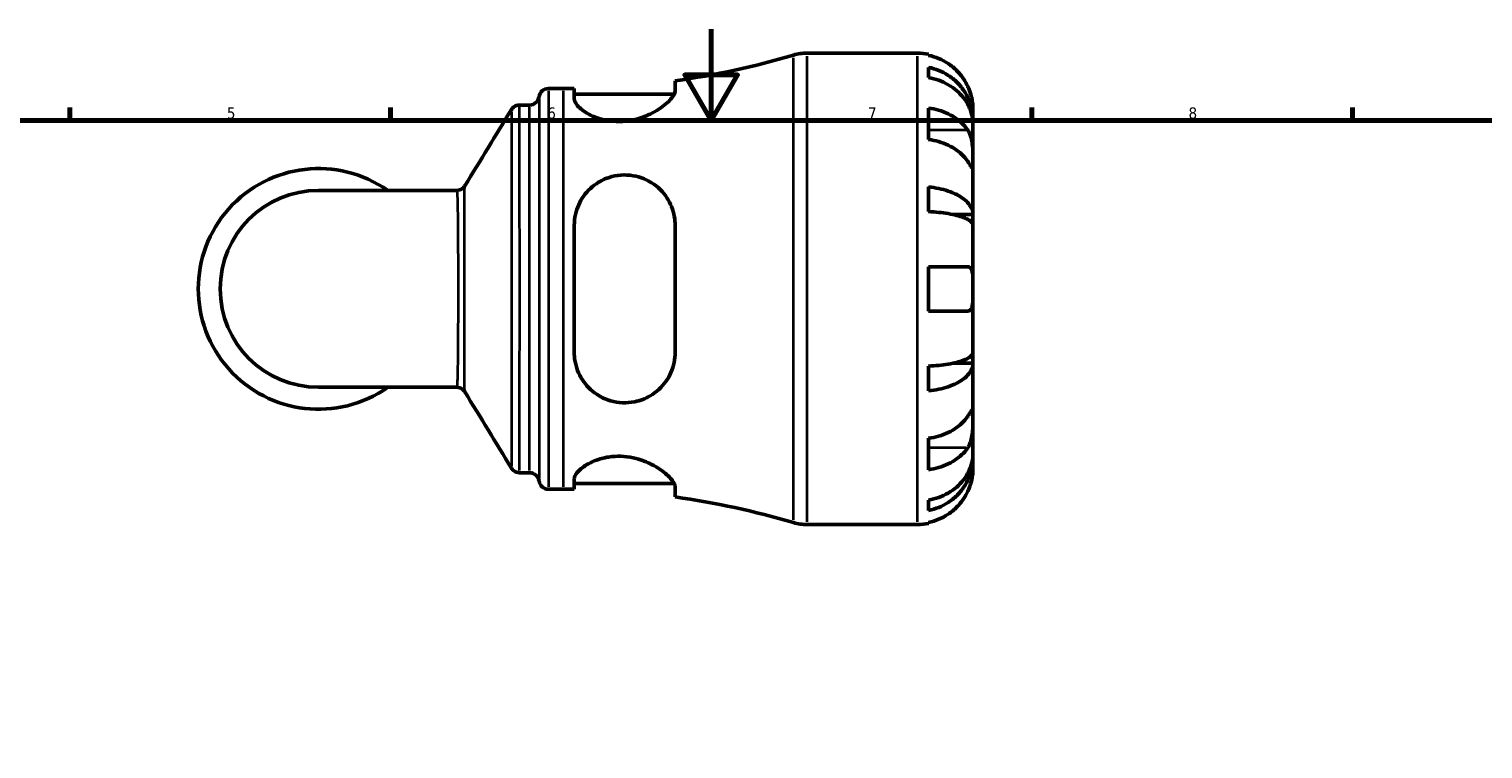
# Model space of a CAD drawing. Header units: millimetres. Extents: x 0 to 902, y 0 to 878.
# Tile 4 of 6: x 271 to 589, y 437 to 594. Entities that reach past the tile are written whole.
import ezdxf

# ---------------------------------------------------------------- set-up
doc = ezdxf.new("R2010")
doc.units = ezdxf.units.MM
for name, color, linetype, lineweight in [('Border (ISO)', 7, 'Continuous', 70), ('Visible (ISO)', 7, 'Continuous', 50), ('Visible Narrow (ISO)', 7, 'Continuous', 35)]:
    doc.layers.add(name, color=color, linetype=linetype, lineweight=lineweight)
doc.styles.add('Note Text (ISO)', font='tahoma.ttf')

# ---------------------------------------------------------------- blocks, each defined once
blk = doc.blocks.new('Borders Default Border')
at = {"layer": 'Border (ISO)'}
for p, q in [((280.3333282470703, 574.0000152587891), (280.3333282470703, 576.8999862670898)), ((350.4166793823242, 574.0000152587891), (350.4166793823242, 576.8999862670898)), ((490.5833435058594, 574.0000152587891), (490.5833435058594, 576.8999862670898)), ((560.6666564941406, 574.0000152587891), (560.6666564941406, 576.8999862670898))]:
    blk.add_line(p, q, dxfattribs=at)
at = {"layer": 'Border (ISO)', "flags": 128}
for points in [[(420.4999923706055, 594.0000152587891), (420.4999923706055, 574.0000152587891), (414.7264862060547, 584.0000152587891), (426.2734985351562, 584.0000152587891), (420.4999923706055, 574.0000152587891)], [(20, 20), (20, 574.0000152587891), (820.9999847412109, 574.0000152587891), (820.9999847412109, 20), (20, 20)]]:
    blk.add_lwpolyline(points, dxfattribs=at)
at = {"layer": 'Border (ISO)', "color": 232, "true_color": 0xca0064, "char_height": 2.5, "attachment_point": 7, "style": 'Note Text (ISO)'}
for s, insert in [('5', (314.6429940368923, 574.3473257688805)), ('6', (384.6603272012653, 574.3473257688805)), ('7', (454.7676605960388, 574.4)), ('8', (524.8089938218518, 574.3432739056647))]:
    blk.add_mtext(s, dxfattribs=dict(at, insert=insert))

msp = doc.modelspace()

# ---------------------------------------------------------------- linework, layer by layer
at = {"layer": 'Visible (ISO)'}
for p, q in [((441.4116140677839, 588.737983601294), (465.5683425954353, 588.737983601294)), ((467.9933425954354, 588.4930088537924), (467.9933425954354, 588.2630275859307)), ((467.9933425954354, 585.6322306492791), (467.9933425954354, 583.396779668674)), ((412.6133425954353, 580.5389108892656), (412.6133425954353, 582.7030240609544)), ((384.9058425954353, 581.0129836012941), (388.2458425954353, 581.0129836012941)), ((390.5633425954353, 581.0281978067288), (390.5633425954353, 578.7769202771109)), ((390.5633425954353, 579.752983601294), (412.3984687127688, 579.752983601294)), ((378.6028995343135, 577.4079836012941), (380.8181568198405, 577.4079836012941)), ((467.9933425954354, 576.7476061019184), (467.9933425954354, 569.8886703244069)), ((477.6933425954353, 574.0792911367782), (477.6933425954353, 576.612983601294)), ((477.6933425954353, 574.0792911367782), (477.6421573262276, 574.0792911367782)), ((477.6933425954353, 573.1149288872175), (477.6933425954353, 574.0792911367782)), ((477.6933425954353, 565.080313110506), (477.6933425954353, 573.1149288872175)), ((477.6933425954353, 553.4625150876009), (477.6933425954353, 565.080313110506)), ((467.9933425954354, 559.5189880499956), (467.9933425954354, 554.1221319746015)), ((364.894482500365, 558.7493336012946), (334.6933425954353, 558.7493336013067)), ((477.6933425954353, 553.4625150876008), (473.4016050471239, 553.4625150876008)), ((477.6933425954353, 551.1343386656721), (477.6933425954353, 553.4625150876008)), ((390.5633425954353, 551.0979836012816), (390.5633425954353, 523.3779836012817)), ((412.6133425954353, 523.3779836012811), (412.6133425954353, 551.0979836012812)), ((477.6933425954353, 537.2379836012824), (477.6933425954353, 551.1343386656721)), ((467.9933425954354, 542.0879836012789), (467.9933425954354, 532.3879836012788)), ((477.6933425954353, 523.3416285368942), (477.6933425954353, 537.2379836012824)), ((477.6933425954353, 521.013452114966), (477.6933425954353, 523.3416285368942)), ((467.9933425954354, 520.3538352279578), (467.9933425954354, 514.9569791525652)), ((477.6933425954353, 521.013452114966), (473.4016050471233, 521.013452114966)), ((477.6933425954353, 509.3956540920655), (477.6933425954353, 521.013452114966)), ((334.6933425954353, 515.7266336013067), (364.894482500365, 515.7266336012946)), ((477.6933425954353, 501.3610383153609), (477.6933425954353, 509.3956540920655)), ((467.9933425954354, 504.5872968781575), (467.9933425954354, 497.7283611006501)), ((477.6933425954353, 500.3966760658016), (477.6421573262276, 500.3966760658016)), ((477.6933425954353, 500.3966760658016), (477.6933425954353, 501.3610383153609)), ((477.6933425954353, 497.862983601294), (477.6933425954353, 500.3966760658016)), ((378.6028995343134, 497.067983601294), (380.8181568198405, 497.067983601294)), ((390.5633425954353, 495.6990469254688), (390.5633425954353, 493.4477693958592)), ((384.9058425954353, 493.462983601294), (388.2458425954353, 493.462983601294)), ((390.5633425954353, 494.722983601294), (412.3984687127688, 494.722983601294)), ((412.6133425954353, 491.7729431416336), (412.6133425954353, 493.9370563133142)), ((467.9933425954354, 491.0791875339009), (467.9933425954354, 488.8437365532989)), ((467.9933425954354, 486.2129396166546), (467.9933425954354, 485.9829583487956)), ((441.4116140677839, 485.737983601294), (465.5683425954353, 485.737983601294))]:
    msp.add_line(p, q, dxfattribs=at)
for centre, radius, start, end in [((388.2458425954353, 757.5268917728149), 176.5139081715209, 277.9349435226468, 286.5344708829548), ((441.4116140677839, 578.437983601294), 10.3, 90, 106.5344708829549), ((465.5683425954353, 576.612983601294), 12.125, 78.46304096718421, 90), ((380.8181568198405, 579.467983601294), 2.06, 270, 352.8192442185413), ((384.9058425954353, 578.952983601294), 2.06, 89.99999999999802, 172.8192442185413), ((388.2458425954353, 757.5268917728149), 176.5139081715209, 270, 270.7522737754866), ((334.6933425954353, 537.2379836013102), 26.29165000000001, 54.90319877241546, 305.0968012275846), ((334.6933425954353, 537.2379836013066), 21.51135, 90, 270), ((380.8181568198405, 495.007983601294), 2.06, 7.18075578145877, 90), ((384.9058425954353, 495.522983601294), 2.06, 187.1807557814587, 270), ((388.2458425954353, 316.9490754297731), 176.5139081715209, 89.24772622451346, 90), ((388.2458425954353, 316.9490754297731), 176.5139081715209, 73.46552911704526, 82.06505647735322), ((441.4116140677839, 496.0379836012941), 10.3, 253.4655291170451, 270), ((465.5683425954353, 497.862983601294), 12.125, 270, 281.5369590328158)]:
    msp.add_arc(centre, radius, start, end, dxfattribs=at)
for points, knots in [([(476.5615633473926, 581.4629836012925), (476.3072148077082, 582.0128942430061), (475.9968562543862, 582.5724516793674), (475.189436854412, 583.7850757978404), (474.6626991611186, 584.4185735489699), (473.6035763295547, 585.4807175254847), (472.9740095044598, 586.007584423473), (471.6178256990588, 586.9164430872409), (470.8911993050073, 587.2984208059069), (469.5283315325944, 587.8643248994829), (468.7698905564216, 588.1038009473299), (467.9933425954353, 588.2630275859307)], [5.914314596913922, 5.914314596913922, 5.914314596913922, 5.914314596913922, 6.089730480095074, 6.089730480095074, 6.315130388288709, 6.315130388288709, 6.539719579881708, 6.539719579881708, 6.764308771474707, 6.764308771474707, 6.982426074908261, 6.982426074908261, 6.982426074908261, 6.982426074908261]), ([(467.9933425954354, 585.6322306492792), (468.770593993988, 585.4781028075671), (469.5297645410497, 585.2462113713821), (470.8932253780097, 584.6984168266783), (471.6198642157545, 584.328856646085), (472.9761654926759, 583.4494963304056), (473.6058350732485, 582.9397065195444), (474.664713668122, 581.9123346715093), (475.1911771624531, 581.2998324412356), (476.0988989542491, 579.9811017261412), (476.4801736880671, 579.2748838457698), (477.054495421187, 577.9292075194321), (477.2999583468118, 577.1655401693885), (477.6193714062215, 575.6052581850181), (477.6933425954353, 574.8086475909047), (477.6933425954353, 574.0792911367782)], [0.2300348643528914, 0.2300348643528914, 0.2300348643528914, 0.2300348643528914, 0.4483378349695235, 0.4483378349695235, 0.6728956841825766, 0.6728956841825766, 0.8974535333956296, 0.8974535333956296, 1.122626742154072, 1.122626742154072, 1.347799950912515, 1.347799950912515, 1.57380570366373, 1.57380570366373, 1.799811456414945, 1.799811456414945, 1.799811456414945, 1.799811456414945]), ([(477.6933425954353, 573.1149288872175), (477.6933425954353, 573.7640393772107), (477.6193714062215, 574.4730045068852), (477.2999583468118, 575.8616196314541), (477.054495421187, 576.5412660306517), (476.4801736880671, 577.7388870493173), (476.0988989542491, 578.3674047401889), (475.1911771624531, 579.5410447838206), (474.664713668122, 580.0861576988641), (473.6058350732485, 581.0004950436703), (472.9761654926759, 581.4541962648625), (471.6198642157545, 582.2368067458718), (470.8932253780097, 582.5657068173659), (469.5297645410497, 583.0532313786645), (468.7705939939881, 583.2596094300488), (467.9933425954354, 583.396779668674)], [5.405432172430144, 5.405432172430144, 5.405432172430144, 5.405432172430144, 5.631437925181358, 5.631437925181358, 5.857443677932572, 5.857443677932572, 6.082616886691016, 6.082616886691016, 6.307790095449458, 6.307790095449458, 6.532347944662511, 6.532347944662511, 6.756905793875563, 6.756905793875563, 6.9752087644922, 6.9752087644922, 6.9752087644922, 6.9752087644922]), ([(477.6933425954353, 576.612983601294), (477.6933425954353, 576.6129836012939), (477.6938519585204, 576.6716311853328), (477.6894762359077, 576.9146859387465), (477.683904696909, 577.1097065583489), (477.6391997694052, 577.6979571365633), (477.5900880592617, 578.1265972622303), (477.4260416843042, 578.9632740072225), (477.3384031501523, 579.3272971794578), (477.1430199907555, 579.9871270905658), (477.0475030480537, 580.2726710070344), (476.8295449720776, 580.8531358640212), (476.7073692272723, 581.1458972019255), (476.5703510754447, 581.4439551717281), (476.5659625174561, 581.4534724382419), (476.5615633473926, 581.4629836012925)], [-3.375359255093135, -3.375359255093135, -3.375359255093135, -3.375359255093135, -3.244720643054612, -3.244720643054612, -3.100812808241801, -3.100812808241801, -2.913185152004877, -2.913185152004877, -2.785408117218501, -2.785408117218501, -2.690943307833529, -2.690943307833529, -2.594272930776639, -2.594272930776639, -2.591082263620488, -2.591082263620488, -2.591082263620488, -2.591082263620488]), ([(412.6133425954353, 580.5389108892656), (412.6133425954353, 580.2990454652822), (412.5370084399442, 580.0292895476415), (412.0790972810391, 579.1155337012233), (411.4592515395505, 578.3948626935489), (409.6917375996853, 576.8897459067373), (408.5120841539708, 576.0980980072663), (406.1064956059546, 574.9397773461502), (404.9777471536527, 574.5168886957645), (402.8910146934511, 574.014949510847), (401.9875665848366, 573.8771538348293), (400.1896948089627, 573.7760680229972), (399.320292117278, 573.807999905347), (397.3920564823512, 574.051287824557), (396.3825733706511, 574.3074643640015), (394.2006653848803, 575.0980429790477), (393.1385211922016, 575.6950230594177), (391.5089972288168, 576.9318604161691), (390.9499474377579, 577.5739047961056), (390.6108878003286, 578.370007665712), (390.5633425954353, 578.5796273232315), (390.5633425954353, 578.7769202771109)], [-3.947369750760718, -3.947369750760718, -3.947369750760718, -3.947369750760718, -3.709620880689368, -3.709620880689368, -3.209367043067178, -3.209367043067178, -2.684456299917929, -2.684456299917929, -2.30198451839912, -2.30198451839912, -2.025308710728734, -2.025308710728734, -1.758673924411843, -1.758673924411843, -1.415047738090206, -1.415047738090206, -0.9332676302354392, -0.9332676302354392, -0.440499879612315, -0.440499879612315, -0.2526284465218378, -0.2526284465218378, -0.2526284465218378, -0.2526284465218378]), ([(376.8437424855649, 576.4199596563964), (376.8754509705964, 576.471988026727), (376.9138733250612, 576.5302511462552), (377.0139995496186, 576.661731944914), (377.0756519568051, 576.7351671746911), (377.2385154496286, 576.8956244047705), (377.3400640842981, 576.9831270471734), (377.6032491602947, 577.1560550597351), (377.7662782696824, 577.2414302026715), (378.1531331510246, 577.3685701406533), (378.3771370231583, 577.4079836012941), (378.6028995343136, 577.4079836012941)], [3.1395872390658, 3.1395872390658, 3.1395872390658, 3.1395872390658, 3.139990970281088, 3.139990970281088, 3.140394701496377, 3.140394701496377, 3.140798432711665, 3.140798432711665, 3.141202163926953, 3.141202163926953, 3.141605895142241, 3.141605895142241, 3.141605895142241, 3.141605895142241]), ([(467.9933425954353, 576.7476061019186), (468.7698905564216, 576.6350158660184), (469.5283315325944, 576.4656807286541), (470.8911993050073, 576.0655261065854), (471.6178256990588, 575.7954270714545), (472.9740095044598, 575.1527669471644), (473.6035763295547, 574.7802157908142), (474.6626991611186, 574.0291665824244), (475.189436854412, 573.5812160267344), (475.9968562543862, 572.723761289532), (476.3072148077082, 572.3280944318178), (476.5615633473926, 571.9392488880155)], [0.2300371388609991, 0.2300371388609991, 0.2300371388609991, 0.2300371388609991, 0.4481544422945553, 0.4481544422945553, 0.6727436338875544, 0.6727436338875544, 0.8973328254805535, 0.8973328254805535, 1.122732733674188, 1.122732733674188, 1.29814861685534, 1.29814861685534, 1.29814861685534, 1.29814861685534]), ([(476.5615633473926, 571.9392488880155), (476.6152051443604, 571.8572418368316), (476.6672149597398, 571.7717327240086), (476.8494288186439, 571.449109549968), (476.9683747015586, 571.1930566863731), (477.1861522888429, 570.6176238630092), (477.2814465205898, 570.2981973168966), (477.472647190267, 569.4780129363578), (477.5481464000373, 568.9695455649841), (477.6559998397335, 567.8413804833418), (477.6770584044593, 567.2343703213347), (477.6955953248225, 566.0730037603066), (477.6933425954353, 565.534048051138), (477.6933425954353, 565.080313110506)], [-0.7809009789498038, -0.7809009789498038, -0.7809009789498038, -0.7809009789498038, -0.7424964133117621, -0.7424964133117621, -0.6416801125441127, -0.6416801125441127, -0.533087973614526, -0.533087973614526, -0.3772794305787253, -0.3772794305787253, -0.1925034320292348, -0.1925034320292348, 0, 0, 0, 0]), ([(476.5615633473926, 565.080313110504), (476.3072148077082, 565.4691586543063), (475.9968562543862, 565.8648255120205), (475.189436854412, 566.7222802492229), (474.6626991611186, 567.1702308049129), (473.6035763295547, 567.9212800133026), (472.9740095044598, 568.2938311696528), (471.6178256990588, 568.9364912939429), (470.8911993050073, 569.2065903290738), (469.5283315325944, 569.6067449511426), (468.7698905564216, 569.7760800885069), (467.9933425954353, 569.8886703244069)], [5.914314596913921, 5.914314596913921, 5.914314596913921, 5.914314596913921, 6.089730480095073, 6.089730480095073, 6.315130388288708, 6.315130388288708, 6.539719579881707, 6.539719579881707, 6.764308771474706, 6.764308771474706, 6.98242607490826, 6.98242607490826, 6.98242607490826, 6.98242607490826]), ([(477.6933425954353, 565.080313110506), (477.6933425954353, 564.8121863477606), (477.6936392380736, 564.5764537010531), (477.6911435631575, 564.1656719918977), (477.6880868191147, 563.9975814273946), (477.6633538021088, 563.7207253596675), (477.6361792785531, 563.6481023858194), (477.5250905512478, 563.6739333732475), (477.4444976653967, 563.7645436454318), (477.2470097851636, 564.0378312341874), (477.1499381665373, 564.1823709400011), (476.9268700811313, 564.5205420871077), (476.8031972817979, 564.7104761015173), (476.6323071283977, 564.9721102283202), (476.5972947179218, 565.025687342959), (476.5615633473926, 565.080313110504)], [0, 0, 0, 0, 0.1137565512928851, 0.1137565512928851, 0.2353809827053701, 0.2353809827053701, 0.3943089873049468, 0.3943089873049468, 0.5463068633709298, 0.5463068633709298, 0.6520405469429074, 0.6520405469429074, 0.7538182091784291, 0.7538182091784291, 0.7793379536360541, 0.7793379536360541, 0.7793379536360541, 0.7793379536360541]), ([(364.894482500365, 558.7493336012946), (365.1097889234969, 558.7493336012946), (365.3255142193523, 558.7852192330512), (365.7042071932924, 558.9050169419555), (365.8669757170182, 558.9869219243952), (366.1326916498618, 559.1562870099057), (366.2368583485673, 559.2435026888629), (366.4046397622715, 559.4051089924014), (366.4686528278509, 559.479911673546), (366.5726425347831, 559.614455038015), (366.6126050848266, 559.67441996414), (366.6455147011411, 559.7280397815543)], [-1.553073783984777, -1.553073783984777, -1.553073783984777, -1.553073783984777, -1.549463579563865, -1.549463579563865, -1.545853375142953, -1.545853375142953, -1.542243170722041, -1.542243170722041, -1.538632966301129, -1.538632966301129, -1.535022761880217, -1.535022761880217, -1.535022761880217, -1.535022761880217]), ([(390.5633425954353, 551.0979836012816), (390.5633425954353, 551.1083217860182), (390.5633571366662, 551.1186592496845), (390.5656421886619, 551.9309997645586), (390.6553017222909, 552.7232045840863), (391.1519676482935, 554.9548136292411), (391.7705426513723, 556.3288622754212), (393.486557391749, 558.7159064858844), (394.5792774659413, 559.7411171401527), (396.7676680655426, 561.0686028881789), (397.7523837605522, 561.4908952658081), (399.6440604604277, 561.9850440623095), (400.5080158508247, 562.1045420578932), (402.3177464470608, 562.1387300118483), (403.2379746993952, 562.0368549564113), (405.3387691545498, 561.540306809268), (406.4635348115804, 561.0572257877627), (408.8223258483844, 559.5709331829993), (409.9621400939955, 558.4401186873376), (411.6078193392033, 555.9176074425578), (412.1646453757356, 554.5495262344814), (412.5520281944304, 552.4338848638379), (412.6133425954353, 551.7695417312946), (412.6133425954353, 551.0979836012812)], [-3.895540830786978, -3.895540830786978, -3.895540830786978, -3.895540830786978, -3.892275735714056, -3.892275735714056, -3.638943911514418, -3.638943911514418, -3.157972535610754, -3.157972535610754, -2.685781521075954, -2.685781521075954, -2.357583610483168, -2.357583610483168, -2.094208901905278, -2.094208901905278, -1.811036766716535, -1.811036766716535, -1.423069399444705, -1.423069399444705, -0.897973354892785, -0.897973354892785, -0.4181575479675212, -0.4181575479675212, -0.2054532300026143, -0.2054532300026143, -0.2054532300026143, -0.2054532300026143]), ([(467.9933425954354, 559.5189880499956), (468.770593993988, 559.4381886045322), (469.5297645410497, 559.3166226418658), (470.8932253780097, 559.0294487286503), (471.6198642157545, 558.8357117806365), (472.9761654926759, 558.3747189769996), (473.6058350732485, 558.1074685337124), (474.664713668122, 557.5688826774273), (475.1911771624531, 557.2477866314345), (476.0988989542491, 556.5564598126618), (476.4801736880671, 556.1862345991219), (477.054495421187, 555.4807819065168), (477.2999583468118, 555.0804395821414), (477.6193714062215, 554.262482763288), (477.6933425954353, 553.8448703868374), (477.6933425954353, 553.4625150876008)], [0.230034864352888, 0.230034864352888, 0.230034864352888, 0.230034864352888, 0.4483378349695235, 0.4483378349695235, 0.6728956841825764, 0.6728956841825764, 0.8974535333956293, 0.8974535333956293, 1.122626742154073, 1.122626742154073, 1.347799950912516, 1.347799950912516, 1.57380570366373, 1.57380570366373, 1.799811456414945, 1.799811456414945, 1.799811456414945, 1.799811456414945]), ([(477.6933425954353, 551.1343386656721), (477.6933425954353, 551.3229630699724), (477.6193714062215, 551.5289805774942), (477.2999583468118, 551.9324969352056), (477.054495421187, 552.129994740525), (476.4801736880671, 552.478010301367), (476.0988989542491, 552.6606506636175), (475.1911771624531, 553.0016976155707), (474.664713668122, 553.1601014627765), (473.6058350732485, 553.4257978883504), (472.9761654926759, 553.5576384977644), (471.6198642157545, 553.7850565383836), (470.8932253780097, 553.8806312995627), (469.5297645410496, 554.0223006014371), (468.770593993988, 554.082271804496), (467.9933425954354, 554.1221319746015)], [5.405432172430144, 5.405432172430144, 5.405432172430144, 5.405432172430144, 5.631437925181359, 5.631437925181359, 5.857443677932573, 5.857443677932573, 6.082616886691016, 6.082616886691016, 6.30779009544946, 6.30779009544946, 6.532347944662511, 6.532347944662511, 6.756905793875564, 6.756905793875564, 6.9752087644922, 6.9752087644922, 6.9752087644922, 6.9752087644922]), ([(467.9933425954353, 542.0879836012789), (468.7698905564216, 542.0879836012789), (469.5283315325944, 542.087983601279), (470.8911993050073, 542.0879836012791), (471.6178256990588, 542.0879836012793), (472.9740095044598, 542.0879836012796), (473.6035763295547, 542.0879836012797), (474.6626991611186, 542.08798360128), (475.189436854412, 542.0879836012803), (475.9968562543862, 542.0879836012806), (476.3072148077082, 542.0879836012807), (476.5615633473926, 542.0879836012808)], [0.2300371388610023, 0.2300371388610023, 0.2300371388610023, 0.2300371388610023, 0.4481544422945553, 0.4481544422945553, 0.6727436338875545, 0.6727436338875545, 0.8973328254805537, 0.8973328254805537, 1.122732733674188, 1.122732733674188, 1.29814861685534, 1.29814861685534, 1.29814861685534, 1.29814861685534]), ([(476.5615633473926, 542.0879836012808), (476.6318960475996, 542.0879836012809), (476.6993407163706, 542.0808346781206), (476.8802364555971, 542.0396412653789), (476.9857960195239, 541.9886422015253), (477.1868572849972, 541.8241866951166), (477.2777835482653, 541.7038035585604), (477.470420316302, 541.3124395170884), (477.5479953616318, 541.0002147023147), (477.6562729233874, 540.1845620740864), (477.677116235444, 539.6699551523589), (477.6956095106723, 538.5133956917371), (477.6933425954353, 537.878543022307), (477.6933425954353, 537.2379836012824)], [-0.7750770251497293, -0.7750770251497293, -0.7750770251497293, -0.7750770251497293, -0.7256039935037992, -0.7256039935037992, -0.6359426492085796, -0.6359426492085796, -0.5336564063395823, -0.5336564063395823, -0.3753162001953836, -0.3753162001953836, -0.1921678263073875, -0.1921678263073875, 0, 0, 0, 0]), ([(477.6933425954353, 537.2379836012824), (477.6933425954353, 536.802521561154), (477.6938519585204, 536.3691105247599), (477.6894762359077, 535.4871445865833), (477.683904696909, 535.0472355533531), (477.6391997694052, 534.1179706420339), (477.5900880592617, 533.6647728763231), (477.4260416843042, 533.0608185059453), (477.3384031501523, 532.8645428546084), (477.1430199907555, 532.6082018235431), (477.0475030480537, 532.5272600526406), (476.8295449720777, 532.4172083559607), (476.7073692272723, 532.3897662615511), (476.5703510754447, 532.3880115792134), (476.5659625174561, 532.3879836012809), (476.5615633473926, 532.3879836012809)], [-3.375359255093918, -3.375359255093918, -3.375359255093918, -3.375359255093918, -3.244720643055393, -3.244720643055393, -3.100812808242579, -3.100812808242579, -2.913185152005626, -2.913185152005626, -2.785408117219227, -2.785408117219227, -2.69094330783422, -2.69094330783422, -2.594272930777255, -2.594272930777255, -2.591082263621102, -2.591082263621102, -2.591082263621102, -2.591082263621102]), ([(476.5615633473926, 532.3879836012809), (476.3072148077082, 532.3879836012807), (475.9968562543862, 532.3879836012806), (475.189436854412, 532.3879836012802), (474.6626991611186, 532.38798360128), (473.6035763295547, 532.3879836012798), (472.9740095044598, 532.3879836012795), (471.6178256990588, 532.3879836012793), (470.8911993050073, 532.3879836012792), (469.5283315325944, 532.3879836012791), (468.7698905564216, 532.387983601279), (467.9933425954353, 532.3879836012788)], [5.914314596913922, 5.914314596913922, 5.914314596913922, 5.914314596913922, 6.089730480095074, 6.089730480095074, 6.315130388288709, 6.315130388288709, 6.539719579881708, 6.539719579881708, 6.764308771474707, 6.764308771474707, 6.982426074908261, 6.982426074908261, 6.982426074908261, 6.982426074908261]), ([(412.6133425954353, 523.3779836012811), (412.6133425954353, 522.6286044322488), (412.5370084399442, 521.8884454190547), (412.0790972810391, 519.6508422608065), (411.4592515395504, 518.2443682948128), (409.6917375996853, 515.7392719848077), (408.5120841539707, 514.6486837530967), (406.1064956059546, 513.2532086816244), (404.9777471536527, 512.8144497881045), (402.891014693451, 512.3938109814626), (401.9875665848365, 512.3221562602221), (400.1896948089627, 512.4064470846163), (399.320292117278, 512.5531171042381), (397.3920564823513, 513.1201759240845), (396.3825733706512, 513.5983025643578), (394.2006653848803, 515.0524108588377), (393.1385211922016, 516.142716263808), (391.5089972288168, 518.6602754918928), (390.9499474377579, 520.1001978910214), (390.6108878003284, 522.198822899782), (390.5633425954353, 522.7866892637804), (390.5633425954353, 523.3779836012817)], [-3.947369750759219, -3.947369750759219, -3.947369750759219, -3.947369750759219, -3.709620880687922, -3.709620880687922, -3.209367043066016, -3.209367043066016, -2.684456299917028, -2.684456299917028, -2.301984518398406, -2.301984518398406, -2.025308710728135, -2.025308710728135, -1.758673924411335, -1.758673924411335, -1.415047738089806, -1.415047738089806, -0.9332676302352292, -0.9332676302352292, -0.4404998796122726, -0.4404998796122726, -0.2526284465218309, -0.2526284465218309, -0.2526284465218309, -0.2526284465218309]), ([(467.9933425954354, 520.3538352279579), (468.770593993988, 520.3936953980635), (469.5297645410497, 520.4536666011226), (470.8932253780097, 520.5953359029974), (471.6198642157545, 520.6909106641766), (472.9761654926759, 520.9183287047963), (473.6058350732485, 521.0501693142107), (474.664713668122, 521.3158657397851), (475.1911771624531, 521.4742695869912), (476.0988989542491, 521.8153165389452), (476.4801736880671, 521.9979569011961), (477.054495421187, 522.3459724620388), (477.2999583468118, 522.5434702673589), (477.6193714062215, 522.9469866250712), (477.6933425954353, 523.1530041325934), (477.6933425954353, 523.3416285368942)], [0.2300348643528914, 0.2300348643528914, 0.2300348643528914, 0.2300348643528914, 0.4483378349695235, 0.4483378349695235, 0.6728956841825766, 0.6728956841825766, 0.8974535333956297, 0.8974535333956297, 1.122626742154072, 1.122626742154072, 1.347799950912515, 1.347799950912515, 1.57380570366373, 1.57380570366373, 1.799811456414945, 1.799811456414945, 1.799811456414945, 1.799811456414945]), ([(477.6933425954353, 521.013452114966), (477.6933425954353, 520.6310968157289), (477.6193714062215, 520.2134844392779), (477.2999583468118, 519.3955276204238), (477.054495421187, 518.995185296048), (476.4801736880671, 518.2897326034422), (476.0988989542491, 517.9195073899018), (475.1911771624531, 517.2281805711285), (474.664713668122, 516.9070845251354), (473.6058350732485, 516.3684986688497), (472.9761654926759, 516.1012482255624), (471.6198642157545, 515.6402554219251), (470.8932253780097, 515.4465184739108), (469.5297645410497, 515.1593445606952), (468.7705939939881, 515.0377785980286), (467.9933425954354, 514.9569791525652)], [5.405432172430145, 5.405432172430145, 5.405432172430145, 5.405432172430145, 5.631437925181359, 5.631437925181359, 5.857443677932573, 5.857443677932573, 6.082616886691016, 6.082616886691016, 6.307790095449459, 6.307790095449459, 6.532347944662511, 6.532347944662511, 6.756905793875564, 6.756905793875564, 6.975208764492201, 6.975208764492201, 6.975208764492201, 6.975208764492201]), ([(366.6455147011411, 514.7479274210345), (366.612604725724, 514.8015478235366), (366.5726417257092, 514.8615133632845), (366.4686509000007, 514.9960578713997), (366.4046371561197, 515.0708610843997), (366.2368543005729, 515.2324680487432), (366.1326868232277, 515.3196838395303), (365.8669699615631, 515.4890483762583), (365.7042013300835, 515.5709526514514), (365.3255099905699, 515.6907487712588), (365.1097865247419, 515.7266336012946), (364.894482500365, 515.7266336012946)], [1.535033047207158, 1.535033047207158, 1.535033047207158, 1.535033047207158, 1.538643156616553, 1.538643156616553, 1.542253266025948, 1.542253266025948, 1.545863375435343, 1.545863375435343, 1.549473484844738, 1.549473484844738, 1.553083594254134, 1.553083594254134, 1.553083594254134, 1.553083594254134]), ([(467.9933425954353, 504.5872968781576), (468.7698905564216, 504.6998871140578), (469.5283315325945, 504.8692222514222), (470.8911993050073, 505.2693768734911), (471.6178256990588, 505.5394759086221), (472.9740095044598, 506.1821360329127), (473.6035763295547, 506.5546871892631), (474.6626991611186, 507.3057363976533), (475.189436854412, 507.7536869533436), (475.9968562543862, 508.6111416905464), (476.3072148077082, 509.0068085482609), (476.5615633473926, 509.3956540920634)], [0.2300371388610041, 0.2300371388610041, 0.2300371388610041, 0.2300371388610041, 0.4481544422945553, 0.4481544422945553, 0.6727436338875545, 0.6727436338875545, 0.8973328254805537, 0.8973328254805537, 1.122732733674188, 1.122732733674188, 1.29814861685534, 1.29814861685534, 1.29814861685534, 1.29814861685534]), ([(476.5615633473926, 509.3956540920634), (476.6152051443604, 509.4776611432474), (476.6672149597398, 509.5572887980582), (476.8494288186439, 509.8363631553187), (476.9683747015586, 510.0188813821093), (477.1861522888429, 510.3476945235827), (477.2814465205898, 510.488210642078), (477.472647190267, 510.7454763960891), (477.5481464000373, 510.8218548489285), (477.6559998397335, 510.8087482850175), (477.6770584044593, 510.6857236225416), (477.6955953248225, 510.2082514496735), (477.6933425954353, 509.8493890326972), (477.6933425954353, 509.3956540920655)], [-0.7809009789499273, -0.7809009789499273, -0.7809009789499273, -0.7809009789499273, -0.7424964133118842, -0.7424964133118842, -0.6416801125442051, -0.6416801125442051, -0.5330879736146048, -0.5330879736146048, -0.3772794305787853, -0.3772794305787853, -0.1925034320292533, -0.1925034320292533, 0, 0, 0, 0]), ([(477.6933425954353, 509.3956540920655), (477.6933425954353, 509.1275273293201), (477.6936392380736, 508.8289056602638), (477.6911435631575, 508.1606137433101), (477.6880868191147, 507.7900952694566), (477.6633538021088, 506.8976514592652), (477.6361792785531, 506.3710090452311), (477.5250905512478, 505.3411087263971), (477.4444976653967, 504.8487010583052), (477.2470097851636, 504.0577789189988), (477.1499381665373, 503.7508693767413), (476.9268700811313, 503.1891582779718), (476.803197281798, 502.9355791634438), (476.6323071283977, 502.6475311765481), (476.5972947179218, 502.591344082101), (476.5615633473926, 502.5367183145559)], [0, 0, 0, 0, 0.11375655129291, 0.11375655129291, 0.2353809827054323, 0.2353809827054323, 0.3943089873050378, 0.3943089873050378, 0.5463068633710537, 0.5463068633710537, 0.6520405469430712, 0.6520405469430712, 0.7538182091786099, 0.7538182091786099, 0.7793379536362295, 0.7793379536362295, 0.7793379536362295, 0.7793379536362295]), ([(476.5615633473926, 502.5367183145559), (476.3072148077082, 502.1478727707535), (475.9968562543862, 501.752205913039), (475.189436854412, 500.8947511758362), (474.6626991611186, 500.4468006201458), (473.6035763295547, 499.6957514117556), (472.9740095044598, 499.3232002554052), (471.6178256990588, 498.6805401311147), (470.8911993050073, 498.4104410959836), (469.5283315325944, 498.0102864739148), (468.7698905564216, 497.8409513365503), (467.9933425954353, 497.7283611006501)], [5.914314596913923, 5.914314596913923, 5.914314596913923, 5.914314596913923, 6.089730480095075, 6.089730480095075, 6.31513038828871, 6.31513038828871, 6.539719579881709, 6.539719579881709, 6.764308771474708, 6.764308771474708, 6.982426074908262, 6.982426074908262, 6.982426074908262, 6.982426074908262]), ([(390.5633425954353, 495.6990469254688), (390.5633425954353, 495.7024963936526), (390.5633571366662, 495.7059497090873), (390.5656421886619, 495.9776401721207), (390.655301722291, 496.2675412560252), (391.1519676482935, 497.1517578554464), (391.7705426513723, 497.7854593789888), (393.486557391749, 498.9843663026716), (394.5792774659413, 499.552473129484), (396.7676680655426, 500.2704941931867), (397.7523837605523, 500.4909003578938), (399.6440604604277, 500.6853143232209), (400.5080158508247, 500.6971902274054), (402.3177464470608, 500.5571526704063), (403.2379746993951, 500.3949662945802), (405.3387691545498, 499.8379828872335), (406.4635348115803, 499.3869904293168), (408.8223258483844, 498.1866751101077), (409.9621400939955, 497.3877444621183), (411.6078193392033, 495.9166180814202), (412.1646453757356, 495.2353502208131), (412.5520281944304, 494.391000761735), (412.6133425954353, 494.1520123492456), (412.6133425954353, 493.9370563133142)], [-3.895540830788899, -3.895540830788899, -3.895540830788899, -3.895540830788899, -3.892275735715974, -3.892275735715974, -3.638943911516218, -3.638943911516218, -3.157972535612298, -3.157972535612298, -2.685781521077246, -2.685781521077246, -2.357583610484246, -2.357583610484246, -2.094208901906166, -2.094208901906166, -1.811036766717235, -1.811036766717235, -1.423069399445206, -1.423069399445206, -0.8979733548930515, -0.8979733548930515, -0.418157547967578, -0.418157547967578, -0.2054532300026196, -0.2054532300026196, -0.2054532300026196, -0.2054532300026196]), ([(467.9933425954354, 491.0791875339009), (468.770593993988, 491.2163577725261), (469.5297645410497, 491.4227358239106), (470.8932253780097, 491.9102603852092), (471.6198642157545, 492.2391604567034), (472.9761654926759, 493.021770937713), (473.6058350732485, 493.4754721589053), (474.664713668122, 494.3898095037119), (475.1911771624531, 494.9349224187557), (476.0988989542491, 496.1085624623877), (476.4801736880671, 496.7370801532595), (477.054495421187, 497.9347011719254), (477.2999583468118, 498.6143475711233), (477.6193714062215, 500.0029626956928), (477.6933425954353, 500.7119278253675), (477.6933425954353, 501.3610383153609)], [0.2300348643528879, 0.2300348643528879, 0.2300348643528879, 0.2300348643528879, 0.4483378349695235, 0.4483378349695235, 0.672895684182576, 0.672895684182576, 0.8974535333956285, 0.8974535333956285, 1.122626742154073, 1.122626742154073, 1.347799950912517, 1.347799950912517, 1.573805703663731, 1.573805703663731, 1.799811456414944, 1.799811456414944, 1.799811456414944, 1.799811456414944]), ([(477.6933425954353, 500.3966760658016), (477.6933425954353, 499.667319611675), (477.6193714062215, 498.8707090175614), (477.2999583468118, 497.3104270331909), (477.054495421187, 496.5467596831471), (476.4801736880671, 495.2010833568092), (476.0988989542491, 494.4948654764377), (475.1911771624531, 493.176134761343), (474.664713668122, 492.5636325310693), (473.6058350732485, 491.536260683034), (472.9761654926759, 491.0264708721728), (471.6198642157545, 490.1471105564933), (470.8932253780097, 489.7775503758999), (469.5297645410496, 489.229755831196), (468.770593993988, 488.997864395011), (467.9933425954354, 488.8437365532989)], [5.405432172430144, 5.405432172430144, 5.405432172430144, 5.405432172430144, 5.631437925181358, 5.631437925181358, 5.857443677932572, 5.857443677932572, 6.082616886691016, 6.082616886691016, 6.307790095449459, 6.307790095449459, 6.532347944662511, 6.532347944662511, 6.756905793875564, 6.756905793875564, 6.9752087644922, 6.9752087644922, 6.9752087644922, 6.9752087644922]), ([(378.6028995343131, 497.067983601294), (378.3831033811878, 497.067983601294), (378.1648644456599, 497.1052560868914), (377.7801850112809, 497.2283411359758), (377.6153242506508, 497.3131791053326), (377.348979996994, 497.4858721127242), (377.2460809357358, 497.5736325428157), (377.0810830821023, 497.7347621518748), (377.0186262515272, 497.8086162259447), (376.9172349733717, 497.9408798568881), (376.8783486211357, 497.9995132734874), (376.845423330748, 498.05325318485), (376.8445804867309, 498.0546325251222), (376.8437424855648, 498.0560075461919)], [6.283188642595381, 6.283188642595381, 6.283188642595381, 6.283188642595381, 6.283581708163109, 6.283581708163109, 6.283985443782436, 6.283985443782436, 6.284389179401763, 6.284389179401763, 6.284792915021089, 6.284792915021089, 6.285196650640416, 6.285196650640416, 6.285207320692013, 6.285207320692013, 6.285207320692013, 6.285207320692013]), ([(476.5615633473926, 493.0129836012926), (476.6318960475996, 493.1650454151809), (476.6993407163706, 493.3182984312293), (476.8802364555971, 493.7513343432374), (476.9857960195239, 494.0310605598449), (477.1868572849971, 494.6244796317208), (477.2777835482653, 494.9343317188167), (477.470420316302, 495.6946248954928), (477.5479953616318, 496.1189213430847), (477.6562729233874, 496.9133798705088), (477.677116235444, 497.253501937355), (477.6956095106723, 497.7360702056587), (477.6933425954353, 497.8629836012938), (477.6933425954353, 497.862983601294)], [-0.7750770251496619, -0.7750770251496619, -0.7750770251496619, -0.7750770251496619, -0.7256039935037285, -0.7256039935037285, -0.635942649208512, -0.635942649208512, -0.5336564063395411, -0.5336564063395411, -0.375316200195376, -0.375316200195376, -0.1921678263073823, -0.1921678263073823, 0, 0, 0, 0]), ([(467.9933425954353, 486.2129396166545), (468.7698905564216, 486.3721662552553), (469.5283315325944, 486.6116423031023), (470.8911993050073, 487.1775463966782), (471.6178256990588, 487.5595241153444), (472.9740095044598, 488.4683827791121), (473.6035763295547, 488.9952496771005), (474.6626991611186, 490.0573936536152), (475.189436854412, 490.6908914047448), (475.9968562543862, 491.9035155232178), (476.3072148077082, 492.4630729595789), (476.5615633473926, 493.0129836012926)], [0.2300371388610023, 0.2300371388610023, 0.2300371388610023, 0.2300371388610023, 0.4481544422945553, 0.4481544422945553, 0.6727436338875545, 0.6727436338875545, 0.8973328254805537, 0.8973328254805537, 1.122732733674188, 1.122732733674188, 1.29814861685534, 1.29814861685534, 1.29814861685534, 1.29814861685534])]:
    msp.add_open_spline(points, degree=3, knots=knots, dxfattribs=at)
for points in [[(366.6455147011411, 559.7280397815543), (370.0547157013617, 565.2826695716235), (373.4497088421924, 570.8509127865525), (376.8437424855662, 576.4199596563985)], [(376.8437424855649, 498.0560075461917), (373.4497088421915, 503.6250544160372), (370.0547157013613, 509.1932976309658), (366.6455147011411, 514.7479274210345)]]:
    msp.add_open_spline(points, degree=3, dxfattribs=at)
at = {"layer": 'Visible Narrow (ISO)'}
for p, q in [((441.4116140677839, 588.1039331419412), (441.4116140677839, 486.372034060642)), ((465.5683425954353, 486.372034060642), (465.5683425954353, 588.1039331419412)), ((438.4803149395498, 486.792708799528), (438.4803149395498, 587.6832584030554)), ((382.8619997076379, 578.6937324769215), (382.8619997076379, 495.7822347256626)), ((384.9058425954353, 580.4740407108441), (384.9058425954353, 494.0019264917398)), ((388.2458425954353, 494.0019264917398), (388.2458425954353, 580.4740407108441)), ((380.8181568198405, 497.5625429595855), (380.8181568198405, 576.9134242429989)), ((476.1331523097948, 571.9392488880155), (468.4217536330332, 571.9392488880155)), ((476.1331523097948, 502.5367183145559), (468.4217536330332, 502.5367183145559))]:
    msp.add_line(p, q, dxfattribs=at)
for points, knots in [([(376.8452028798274, 575.9371064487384), (376.8456850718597, 575.6022906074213), (376.8461377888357, 575.0940362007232), (376.847614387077, 572.716137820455), (376.8484753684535, 569.9501213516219), (376.8498219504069, 562.7965862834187), (376.8503143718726, 558.436777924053), (376.8510083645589, 548.3690725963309), (376.851180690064, 542.5793664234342), (376.8511626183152, 531.2541108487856), (376.8509863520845, 525.7228290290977), (376.8503307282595, 516.334579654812), (376.8498942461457, 512.3537225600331), (376.8487016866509, 505.4929186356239), (376.8479277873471, 502.689939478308), (376.846444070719, 499.7530339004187), (376.8458501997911, 498.9893913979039), (376.8452031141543, 498.5385723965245)], [3.296868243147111, 3.296868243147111, 3.296868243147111, 3.296868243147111, 3.461496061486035, 3.461496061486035, 3.874066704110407, 3.874066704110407, 4.280607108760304, 4.280607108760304, 4.723561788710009, 4.723561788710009, 5.148778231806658, 5.148778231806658, 5.517429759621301, 5.517429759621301, 5.906845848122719, 5.906845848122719, 6.127926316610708, 6.127926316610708, 6.127926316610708, 6.127926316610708]), ([(378.6097331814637, 497.5648652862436), (378.6126782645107, 498.0246002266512), (378.6153039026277, 498.800330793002), (378.6217989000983, 501.7955949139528), (378.6250611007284, 504.6674735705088), (378.6300213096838, 511.7023555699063), (378.6317946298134, 515.786180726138), (378.6344460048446, 525.4195288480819), (378.6351473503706, 531.0964769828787), (378.6352196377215, 542.7200750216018), (378.6345346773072, 548.6623178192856), (378.6317287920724, 558.9929136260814), (378.6297292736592, 563.4654035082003), (378.624108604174, 570.7996628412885), (378.6204620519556, 573.6329088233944), (378.6139311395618, 576.0556869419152), (378.611919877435, 576.5703716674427), (378.6097325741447, 576.9108328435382)], [-6.126109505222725, -6.126109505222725, -6.126109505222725, -6.126109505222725, -5.906845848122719, -5.906845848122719, -5.517429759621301, -5.517429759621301, -5.148778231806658, -5.148778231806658, -4.723561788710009, -4.723561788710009, -4.280607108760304, -4.280607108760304, -3.874066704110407, -3.874066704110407, -3.461496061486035, -3.461496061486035, -3.298685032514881, -3.298685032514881, -3.298685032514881, -3.298685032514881]), ([(366.618018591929, 515.0614255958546), (366.6108495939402, 515.2407998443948), (366.6049227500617, 515.4967733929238), (366.5860733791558, 516.7340109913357), (366.5787220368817, 518.2062763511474), (366.569121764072, 522.0371874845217), (366.5668170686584, 524.3658031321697), (366.5639340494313, 529.527400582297), (366.5633678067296, 532.3492263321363), (366.5629784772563, 538.0842045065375), (366.5631583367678, 540.9948227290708), (366.5646025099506, 546.5001788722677), (366.5658506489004, 549.0911669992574), (366.5713293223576, 553.596773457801), (366.5755476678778, 555.4972131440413), (366.5909061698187, 558.1434849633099), (366.6011535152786, 558.9925299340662), (366.6180688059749, 559.4156151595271)], [-1.381530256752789, -1.381530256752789, -1.381530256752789, -1.381530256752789, -1.236742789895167, -1.236742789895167, -0.8432339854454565, -0.8432339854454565, -0.4619412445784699, -0.4619412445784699, -0.08723381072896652, -0.08723381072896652, 0.2854629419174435, 0.2854629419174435, 0.660284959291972, 0.660284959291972, 1.041745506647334, 1.041745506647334, 1.381519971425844, 1.381519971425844, 1.381519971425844, 1.381519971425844]), ([(364.9449205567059, 558.4965810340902), (364.9822628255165, 558.1090830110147), (365.0163573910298, 557.2745434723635), (365.076596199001, 554.6842351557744), (365.1021517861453, 552.8671595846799), (365.141150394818, 548.5611868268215), (365.1548601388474, 546.0857976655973), (365.1713138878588, 540.8265762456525), (365.1741392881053, 538.0463293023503), (365.1691303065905, 532.5680891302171), (365.1612327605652, 529.8725251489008), (365.1341565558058, 524.9410526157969), (365.1147431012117, 522.7157861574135), (365.0634666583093, 519.0527201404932), (365.0311092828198, 517.6435113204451), (364.9780936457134, 516.419971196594), (364.9617787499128, 516.1551731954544), (364.9448507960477, 515.9806491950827)], [-1.397765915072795, -1.397765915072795, -1.397765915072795, -1.397765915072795, -1.041745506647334, -1.041745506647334, -0.660284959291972, -0.660284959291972, -0.2854629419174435, -0.2854629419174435, 0.08723381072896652, 0.08723381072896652, 0.4619412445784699, 0.4619412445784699, 0.8432339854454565, 0.8432339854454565, 1.236742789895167, 1.236742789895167, 1.397775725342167, 1.397775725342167, 1.397775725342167, 1.397775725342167])]:
    msp.add_open_spline(points, degree=3, knots=knots, dxfattribs=at)

# ---------------------------------------------------------------- block references
msp.add_blockref('Borders Default Border', (0, 0))

doc.saveas('drawing.dxf')
